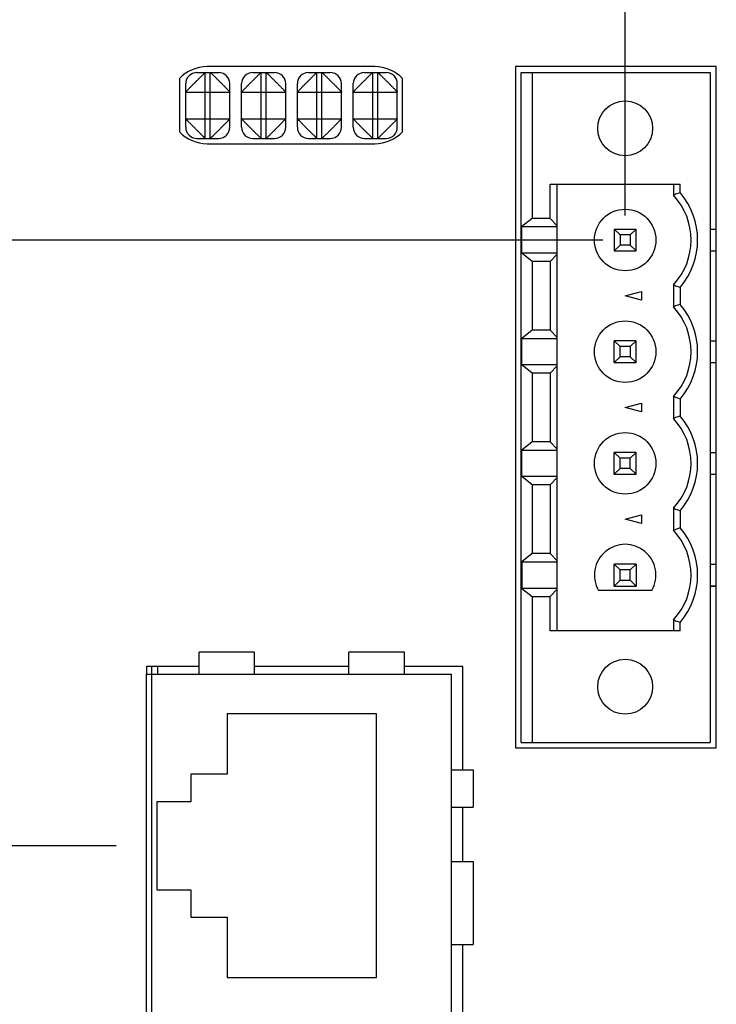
# Model space of a CAD drawing. Header units: inches. Extents: x 0 to 22, y 0 to 17.
# Tile 28 of 38: x 10.8 to 12.1, y 11.8 to 13.6. Entities that reach past the tile are written whole.
import ezdxf

# ---------------------------------------------------------------- set-up
doc = ezdxf.new("R2010")
doc.units = ezdxf.units.IN
doc.header["$LTSCALE"] = 1.21
doc.header["$MEASUREMENT"] = 0
doc.layers.get('0').update_dxf_attribs({"linetype": 'CONTINUOUS'})
doc.layers.add('DIMENSIONS', color=7, linetype='CONTINUOUS')
doc.styles.get("Standard").update_dxf_attribs({"font": 'txt', "width": 0.8})
doc.dimstyles.new('DIMSTYLE_1', dxfattribs={"dimtxt": 0.125, "dimasz": 0.18, "dimexe": 0.18, "dimexo": 0.0625, "dimgap": 0.09, "dimtad": 0, "dimtih": 1, "dimtoh": 1, "dimdec": 3, "dimzin": 4, "dimdsep": 46, "dimtxsty": 'STANDARD', "dimblk": '_FILLED', "dimblk1": '_FILLED', "dimblk2": '_FILLED', "dimcen": 0.09, "dimadec": 0, "dimazin": 0, "dimtp": 0.01, "dimtm": 0.01, "dimtfac": 1, "dimtdec": 3, "dimtofl": 0, "dimtmove": 0, "dimatfit": 3, "dimldrblk": '_FILLED', "dimfxl": 1, "dimtolj": 1, "dimtzin": 4, "dimarcsym": 0})

# ---------------------------------------------------------------- blocks, each defined once
blk = doc.blocks.new('_FILLED')
at = {"color": 0, "linetype": 'BYBLOCK'}
blk.add_solid([(0, 0), (-1, 0.1736), (-1, -0.1736)], dxfattribs=at)
blk = doc.blocks.new('*D6')
at = {"layer": 'DIMENSIONS', "color": 2, "linetype": 'CONTINUOUS'}
for p, q in [((9.7133, 14.0537), (9.7133, 14.9077)), ((11.913, 13.2031), (11.913, 14.9077)), ((9.7133, 14.7827), (10.161, 14.7827)), ((11.913, 14.7827), (11.611, 14.7827))]:
    blk.add_line(p, q, dxfattribs=at)
at = {"layer": 'DIMENSIONS', "color": 2, "linetype": 'CONTINUOUS', "xscale": 0.18, "yscale": 0.18, "zscale": 0.18, "rotation": 180}
blk.add_blockref('_FILLED', (9.7133, 14.7827), dxfattribs=at)
at = {"layer": 'DIMENSIONS', "color": 2, "linetype": 'CONTINUOUS', "xscale": 0.18, "yscale": 0.18, "zscale": 0.18}
blk.add_blockref('_FILLED', (11.913, 14.7827), dxfattribs=at)
at = {"layer": 'DIMENSIONS', "color": 2, "linetype": 'CONTINUOUS', "width": 0.8}
for s, p in [('2.200', (10.2235, 14.7202)), ('[', (10.8485, 14.7202)), ('55.87', (10.9485, 14.7202)), (']', (11.4485, 14.7202))]:
    blk.add_text(s, height=0.125, dxfattribs=at).set_placement(p)
blk = doc.blocks.new('*D10')
at = {"layer": 'DIMENSIONS', "color": 2, "linetype": 'CONTINUOUS'}
for p, q in [((8.1513, 12.3512), (7.8814, 12.3512)), ((8.1513, 11.3135), (8.1513, 12.3512)), ((11.001, 12.0746), (8.0263, 12.0746)), ((8.1513, 12.0746), (8.1513, 11.3135)), ((8.1513, 10.5525), (8.1513, 11.3135)), ((9.66, 10.5525), (8.0263, 10.5525))]:
    blk.add_line(p, q, dxfattribs=at)
at = {"layer": 'DIMENSIONS', "color": 2, "linetype": 'CONTINUOUS', "xscale": 0.18, "yscale": 0.18, "zscale": 0.18}
for p, rotation in [((8.1513, 12.0746), 90), ((8.1513, 10.5525), 270)]:
    blk.add_blockref('_FILLED', p, dxfattribs=dict(at, rotation=rotation))
at = {"layer": 'DIMENSIONS', "color": 2, "linetype": 'CONTINUOUS', "width": 0.8}
for s, p in [('1.522', (6.4939, 12.2887)), ('[', (7.1189, 12.2887)), ('38.66', (7.2189, 12.2887)), (']', (7.7189, 12.2887))]:
    blk.add_text(s, height=0.125, dxfattribs=at).set_placement(p)
blk = doc.blocks.new('*D12')
at = {"layer": 'DIMENSIONS', "color": 2, "linetype": 'CONTINUOUS'}
for p, q in [((8.9013, 14.0182), (8.9013, 14.3782)), ((9.6663, 14.0182), (8.7763, 14.0182)), ((11.8732, 13.1593), (8.7763, 13.1593)), ((8.9013, 13.1593), (8.9013, 12.7993))]:
    blk.add_line(p, q, dxfattribs=at)
at = {"layer": 'DIMENSIONS', "color": 2, "linetype": 'CONTINUOUS', "xscale": 0.18, "yscale": 0.18, "zscale": 0.18}
for p, rotation in [((8.9013, 14.0182), 270), ((8.9013, 13.1593), 90)]:
    blk.add_blockref('_FILLED', p, dxfattribs=dict(at, rotation=rotation))
at = {"layer": 'DIMENSIONS', "color": 2, "linetype": 'CONTINUOUS', "width": 0.8}
for s, p in [('.859', (8.2888, 13.5418)), ('[', (8.8138, 13.5418)), ('21.82', (8.9138, 13.5418)), (']', (9.4138, 13.5418))]:
    blk.add_text(s, height=0.125, dxfattribs=at).set_placement(p)

msp = doc.modelspace()

# ---------------------------------------------------------------- linework, layer by layer
at = {"color": 7, "linetype": 'CONTINUOUS'}
for p, q in [((11.1458, 13.4593), (11.1848, 13.4593)), ((11.1608, 13.3413), (11.1608, 13.4593)), ((11.4643, 13.4698), (11.1643, 13.4698)), ((11.1698, 13.3413), (11.1698, 13.4593)), ((11.2458, 13.4593), (11.2848, 13.4593)), ((11.2608, 13.3413), (11.2608, 13.4593)), ((11.2698, 13.3413), (11.2698, 13.4593)), ((11.3458, 13.4593), (11.3848, 13.4593)), ((11.3608, 13.3413), (11.3608, 13.4593)), ((11.3698, 13.3413), (11.3698, 13.4593)), ((11.4458, 13.4593), (11.4848, 13.4593)), ((11.4608, 13.3413), (11.4608, 13.4593)), ((11.4698, 13.3413), (11.4698, 13.4593)), ((11.7163, 13.4698), (11.7163, 12.2498)), ((12.0763, 13.4698), (11.7163, 13.4698)), ((11.7268, 12.2593), (11.7268, 13.4593)), ((11.7268, 13.4593), (12.0653, 13.4593)), ((11.7464, 13.4593), (11.7464, 13.1977)), ((12.0653, 13.4593), (12.0653, 12.2593)), ((12.0763, 12.2498), (12.0763, 13.4698)), ((11.1143, 13.4484), (11.1143, 13.3533)), ((11.1258, 13.3613), (11.1258, 13.4393)), ((11.2048, 13.3613), (11.2048, 13.4393)), ((11.2258, 13.3613), (11.2258, 13.4393)), ((11.3048, 13.3613), (11.3048, 13.4393)), ((11.3258, 13.3613), (11.3258, 13.4393)), ((11.4048, 13.3613), (11.4048, 13.4393)), ((11.4258, 13.3613), (11.4258, 13.4393)), ((11.5048, 13.3613), (11.5048, 13.4393)), ((11.5143, 13.3533), (11.5143, 13.4484)), ((11.1258, 13.4243), (11.2048, 13.4243)), ((11.2258, 13.4243), (11.3048, 13.4243)), ((11.3258, 13.4243), (11.4048, 13.4243)), ((11.4258, 13.4243), (11.5048, 13.4243)), ((11.1258, 13.3763), (11.2048, 13.3763)), ((11.2258, 13.3763), (11.3048, 13.3763)), ((11.3258, 13.3763), (11.4048, 13.3763)), ((11.4258, 13.3763), (11.5048, 13.3763)), ((11.1458, 13.3413), (11.1848, 13.3413)), ((11.1643, 13.3318), (11.4643, 13.3318)), ((11.2458, 13.3413), (11.2848, 13.3413)), ((11.3458, 13.3413), (11.3848, 13.3413)), ((11.4458, 13.3413), (11.4848, 13.3413)), ((11.7789, 13.1977), (11.7789, 13.2593)), ((11.7789, 13.2593), (12.0114, 13.2593)), ((11.7912, 12.4593), (11.7912, 13.2593)), ((11.9996, 13.2593), (11.9996, 13.2396)), ((12.0114, 13.2442), (12.0114, 13.2593)), ((11.7464, 13.1977), (11.7278, 13.1832)), ((11.7789, 13.1977), (11.7464, 13.1977)), ((11.7912, 13.1847), (11.7789, 13.1977)), ((11.7278, 13.1355), (11.7278, 13.1832)), ((11.7278, 13.1832), (11.7912, 13.1832)), ((11.8933, 13.179), (11.8933, 13.1397)), ((11.8933, 13.179), (11.9327, 13.179)), ((11.9038, 13.1685), (11.8933, 13.179)), ((11.9221, 13.1685), (11.9327, 13.179)), ((11.9327, 13.1397), (11.9327, 13.179)), ((12.0653, 13.179), (12.0763, 13.179)), ((12.0653, 13.1786), (12.0763, 13.1786)), ((11.9038, 13.1685), (11.9038, 13.1502)), ((11.9221, 13.1685), (11.9038, 13.1685)), ((11.9221, 13.1685), (11.9221, 13.1502)), ((11.9038, 13.1502), (11.8933, 13.1397)), ((11.8933, 13.1397), (11.9327, 13.1397)), ((11.9221, 13.1502), (11.9038, 13.1502)), ((11.9327, 13.1397), (11.9221, 13.1502)), ((12.0653, 13.1401), (12.0763, 13.1401)), ((12.0653, 13.1397), (12.0763, 13.1397)), ((11.7912, 13.1355), (11.7278, 13.1355)), ((11.7464, 13.121), (11.7278, 13.1355)), ((11.7464, 13.121), (11.7464, 12.9977)), ((11.7789, 13.121), (11.7464, 13.121)), ((11.7789, 13.121), (11.7912, 13.134)), ((11.7789, 13.121), (11.7789, 12.9977)), ((11.913, 13.0593), (11.9425, 13.0673)), ((11.9425, 13.0673), (11.9425, 13.0514)), ((11.9996, 13.079), (11.9996, 13.0396)), ((12.0114, 13.0745), (12.0114, 13.0442)), ((11.9425, 13.0514), (11.913, 13.0593)), ((11.7464, 12.9977), (11.7278, 12.9832)), ((11.7789, 12.9977), (11.7464, 12.9977)), ((11.7912, 12.9847), (11.7789, 12.9977)), ((11.7278, 12.9355), (11.7278, 12.9832)), ((11.7278, 12.9832), (11.7912, 12.9832)), ((11.8933, 12.9397), (11.8933, 12.979)), ((11.9327, 12.979), (11.8933, 12.979)), ((11.8933, 12.979), (11.9038, 12.9685)), ((11.9327, 12.979), (11.9221, 12.9685)), ((11.9327, 12.9397), (11.9327, 12.979)), ((12.0653, 12.979), (12.0763, 12.979)), ((12.0653, 12.9786), (12.0763, 12.9786)), ((11.9038, 12.9502), (11.9038, 12.9685)), ((11.9221, 12.9685), (11.9038, 12.9685)), ((11.9221, 12.9685), (11.9221, 12.9502)), ((11.9038, 12.9502), (11.8933, 12.9397)), ((11.9221, 12.9502), (11.9038, 12.9502)), ((11.9327, 12.9397), (11.9221, 12.9502)), ((11.7912, 12.9355), (11.7278, 12.9355)), ((11.7464, 12.921), (11.7278, 12.9355)), ((11.7789, 12.921), (11.7912, 12.934)), ((11.8933, 12.9397), (11.9327, 12.9397)), ((12.0653, 12.9401), (12.0763, 12.9401)), ((12.0653, 12.9397), (12.0763, 12.9397)), ((11.7464, 12.921), (11.7464, 12.7977)), ((11.7789, 12.921), (11.7464, 12.921)), ((11.7789, 12.921), (11.7789, 12.7977)), ((11.9996, 12.879), (11.9996, 12.8396)), ((12.0114, 12.8745), (12.0114, 12.8442)), ((11.913, 12.8593), (11.9425, 12.8673)), ((11.9425, 12.8514), (11.913, 12.8593)), ((11.9425, 12.8673), (11.9425, 12.8514)), ((11.7464, 12.7977), (11.7278, 12.7832)), ((11.7789, 12.7977), (11.7464, 12.7977)), ((11.7912, 12.7847), (11.7789, 12.7977)), ((11.7278, 12.7355), (11.7278, 12.7832)), ((11.7278, 12.7832), (11.7912, 12.7832)), ((11.9327, 12.779), (11.8933, 12.779)), ((11.8933, 12.7397), (11.8933, 12.779)), ((11.8933, 12.779), (11.9038, 12.7685)), ((11.9221, 12.7685), (11.9038, 12.7685)), ((11.9038, 12.7502), (11.9038, 12.7685)), ((11.9327, 12.779), (11.9221, 12.7685)), ((11.9221, 12.7502), (11.9221, 12.7685)), ((11.9327, 12.7397), (11.9327, 12.779)), ((12.0653, 12.779), (12.0763, 12.779)), ((12.0653, 12.7786), (12.0763, 12.7786)), ((11.9038, 12.7502), (11.8933, 12.7397)), ((11.9221, 12.7502), (11.9038, 12.7502)), ((11.9327, 12.7397), (11.9221, 12.7502)), ((11.7912, 12.7355), (11.7278, 12.7355)), ((11.7464, 12.721), (11.7278, 12.7355)), ((11.7789, 12.721), (11.7912, 12.734)), ((11.8933, 12.7397), (11.9327, 12.7397)), ((12.0653, 12.7401), (12.0763, 12.7401)), ((12.0653, 12.7397), (12.0763, 12.7397)), ((11.7789, 12.721), (11.7464, 12.721)), ((11.7464, 12.721), (11.7464, 12.5977)), ((11.7789, 12.721), (11.7789, 12.5977)), ((11.9996, 12.679), (11.9996, 12.6396)), ((11.913, 12.6593), (11.9425, 12.6673)), ((11.9425, 12.6673), (11.9425, 12.6514)), ((12.0114, 12.6745), (12.0114, 12.6442)), ((11.9425, 12.6514), (11.913, 12.6593)), ((11.7464, 12.5977), (11.7278, 12.5832)), ((11.7789, 12.5977), (11.7464, 12.5977)), ((11.7912, 12.5847), (11.7789, 12.5977)), ((11.7278, 12.5832), (11.7912, 12.5832)), ((11.7278, 12.5832), (11.7278, 12.5355)), ((11.9327, 12.579), (11.8933, 12.579)), ((11.8933, 12.5397), (11.8933, 12.579)), ((11.8933, 12.579), (11.9038, 12.5685)), ((11.9327, 12.579), (11.9221, 12.5685)), ((11.9327, 12.579), (11.9327, 12.5397)), ((12.0653, 12.579), (12.0763, 12.579)), ((12.0653, 12.5786), (12.0763, 12.5786)), ((11.9221, 12.5685), (11.9038, 12.5685)), ((11.9038, 12.5502), (11.9038, 12.5685)), ((11.9221, 12.5502), (11.9221, 12.5685)), ((11.9038, 12.5502), (11.8933, 12.5397)), ((11.8933, 12.5397), (11.9327, 12.5397)), ((11.9038, 12.5502), (11.9221, 12.5502)), ((11.9327, 12.5397), (11.9221, 12.5502)), ((12.0653, 12.5401), (12.0763, 12.5401)), ((12.0653, 12.5397), (12.0763, 12.5397)), ((11.7912, 12.5355), (11.7278, 12.5355)), ((11.7278, 12.5355), (11.7464, 12.521)), ((11.7464, 12.521), (11.7789, 12.521)), ((11.7464, 12.521), (11.7464, 12.2593)), ((11.7789, 12.521), (11.7912, 12.534)), ((11.7789, 12.4593), (11.7789, 12.521)), ((11.9607, 12.5318), (11.8652, 12.5318)), ((11.9996, 12.479), (11.9996, 12.4593)), ((12.0114, 12.4593), (12.0114, 12.4745)), ((12.0114, 12.4593), (11.7789, 12.4593)), ((11.1498, 12.3821), (11.1498, 12.4214)), ((11.2492, 12.4214), (11.1498, 12.4214)), ((11.2492, 12.3821), (11.2492, 12.4214)), ((11.5175, 12.4214), (11.4181, 12.4214)), ((11.4181, 12.3821), (11.4181, 12.4214)), ((11.5175, 12.3821), (11.5175, 12.4214)), ((11.0547, 12.3821), (11.0547, 11.1521)), ((11.0547, 12.3821), (11.6019, 12.3821)), ((11.0553, 12.3953), (11.0553, 12.3821)), ((11.1498, 12.3953), (11.0553, 12.3953)), ((11.0653, 11.1383), (11.0653, 12.3953)), ((11.0752, 12.3953), (11.0752, 12.3821)), ((11.4181, 12.3953), (11.2492, 12.3953)), ((11.6223, 12.3953), (11.5175, 12.3953)), ((11.6019, 11.1521), (11.6019, 12.3821)), ((11.6223, 12.2104), (11.6223, 12.3953)), ((11.1998, 12.3108), (11.1998, 12.2025)), ((11.4675, 12.3108), (11.1998, 12.3108)), ((11.4675, 11.8384), (11.4675, 12.3108)), ((11.7268, 12.2593), (12.0653, 12.2593)), ((11.7163, 12.2498), (12.0763, 12.2498)), ((11.1348, 12.2025), (11.1348, 12.1533)), ((11.1998, 12.2025), (11.1348, 12.2025)), ((11.6019, 12.2104), (11.641, 12.2104)), ((11.641, 12.2104), (11.641, 12.1437)), ((11.0738, 12.1533), (11.0738, 11.9958)), ((11.1348, 12.1533), (11.0738, 12.1533)), ((11.6019, 12.1437), (11.641, 12.1437)), ((11.6223, 12.0464), (11.6223, 12.1437)), ((11.6019, 12.0464), (11.641, 12.0464)), ((11.641, 12.0464), (11.641, 11.8978)), ((11.0738, 11.9958), (11.1348, 11.9958)), ((11.1348, 11.9958), (11.1348, 11.9466)), ((11.1348, 11.9466), (11.1998, 11.9466)), ((11.1998, 11.9466), (11.1998, 11.8384)), ((11.6019, 11.8978), (11.641, 11.8978)), ((11.6223, 11.6364), (11.6223, 11.8978)), ((11.1998, 11.8384), (11.4675, 11.8384))]:
    msp.add_line(p, q, dxfattribs=at)
for centre, radius in [((11.913, 13.3593), 0.0492), ((11.913, 13.1593), 0.0551), ((11.913, 12.9593), 0.0551), ((11.913, 12.7593), 0.0551), ((11.913, 12.3593), 0.0492)]:
    msp.add_circle(centre, radius, dxfattribs=at)
for centre, radius, start, end in [((11.1643, 13.4008), 0.069, 90, 136.4387), ((11.1458, 13.4393), 0.02, 90, 180), ((11.1848, 13.4393), 0.02, 0, 90), ((11.2458, 13.4393), 0.02, 90, 180), ((11.2848, 13.4393), 0.02, 0, 90), ((11.3458, 13.4393), 0.02, 90, 180), ((11.3848, 13.4393), 0.02, 0, 90), ((11.4458, 13.4393), 0.02, 90, 180), ((11.4643, 13.4008), 0.069, 43.5613, 90), ((11.4848, 13.4393), 0.02, 0, 90), ((11.1643, 13.4008), 0.069, 223.5613, 270), ((11.1458, 13.3613), 0.02, 180, 270), ((11.1848, 13.3613), 0.02, 270, 360), ((11.2458, 13.3613), 0.02, 180, 270), ((11.2848, 13.3613), 0.02, 270, 360), ((11.3458, 13.3613), 0.02, 180, 270), ((11.3848, 13.3613), 0.02, 270, 360), ((11.4458, 13.3613), 0.02, 180, 270), ((11.4643, 13.4008), 0.069, 270, 316.4387), ((11.4848, 13.3613), 0.02, 270, 360), ((11.913, 13.1593), 0.1299, 319.2509, 40.7491), ((11.913, 13.1593), 0.1181, 317.1666, 42.8334), ((11.913, 12.9593), 0.1181, 317.1666, 42.8334), ((11.913, 12.9593), 0.1299, 319.2509, 40.7491), ((11.913, 12.7593), 0.1181, 317.1666, 42.8334), ((11.913, 12.7593), 0.1299, 319.2509, 40.7491), ((11.913, 12.5593), 0.1299, 319.2509, 40.7491), ((11.913, 12.5593), 0.1181, 317.1666, 42.8334), ((11.913, 12.5593), 0.0551, 330, 210)]:
    msp.add_arc(centre, radius, start, end, dxfattribs=at)
for points, knots in [([(11.1258, 13.4243), (11.1258, 13.4244), (11.126, 13.4246), (11.1263, 13.4249), (11.1267, 13.4254), (11.1274, 13.4261), (11.1282, 13.4269), (11.1291, 13.4278), (11.1301, 13.4289), (11.1313, 13.4301), (11.1326, 13.4315), (11.1341, 13.433), (11.1356, 13.4346), (11.1373, 13.4361), (11.1389, 13.4379), (11.1406, 13.4396), (11.1424, 13.4413), (11.1441, 13.443), (11.1458, 13.4448), (11.1476, 13.4464), (11.1492, 13.4481), (11.1508, 13.4497), (11.1523, 13.4513), (11.1538, 13.4527), (11.1552, 13.454), (11.1565, 13.4552), (11.1575, 13.4562), (11.1584, 13.4571), (11.1592, 13.4579), (11.1599, 13.4585), (11.1603, 13.459), (11.1607, 13.4592), (11.1608, 13.4593), (11.1608, 13.4593)], [0, 0, 0, 0, 0.00384, 0.012672, 0.026649, 0.045417, 0.068101, 0.09431, 0.124546, 0.159734, 0.199103, 0.241584, 0.286417, 0.332291, 0.38013, 0.428787, 0.478141, 0.527952, 0.577656, 0.626531, 0.674015, 0.719777, 0.763625, 0.80549, 0.844443, 0.879283, 0.909269, 0.935185, 0.95743, 0.975627, 0.988962, 0.997067, 1, 1, 1, 1]), ([(11.1698, 13.4593), (11.1699, 13.4593), (11.1701, 13.4592), (11.1704, 13.4589), (11.1709, 13.4584), (11.1716, 13.4578), (11.1724, 13.457), (11.1733, 13.4561), (11.1744, 13.455), (11.1756, 13.4539), (11.177, 13.4525), (11.1785, 13.4511), (11.1801, 13.4495), (11.1816, 13.4478), (11.1833, 13.4462), (11.1851, 13.4445), (11.1868, 13.4428), (11.1885, 13.4411), (11.1902, 13.4393), (11.1919, 13.4376), (11.1936, 13.4359), (11.1952, 13.4344), (11.1967, 13.4328), (11.1982, 13.4314), (11.1995, 13.43), (11.2007, 13.4287), (11.2017, 13.4277), (11.2026, 13.4268), (11.2034, 13.426), (11.204, 13.4253), (11.2045, 13.4248), (11.2047, 13.4245), (11.2048, 13.4244), (11.2048, 13.4243)], [0, 0, 0, 0, 0.00384, 0.012672, 0.026649, 0.045417, 0.068101, 0.09431, 0.124546, 0.159734, 0.199103, 0.241584, 0.286417, 0.332291, 0.38013, 0.428787, 0.478141, 0.527952, 0.577656, 0.626531, 0.674015, 0.719777, 0.763625, 0.80549, 0.844443, 0.879283, 0.909269, 0.935185, 0.95743, 0.975627, 0.988962, 0.997067, 1, 1, 1, 1]), ([(11.2258, 13.4243), (11.2258, 13.4244), (11.226, 13.4245), (11.2262, 13.4248), (11.2267, 13.4253), (11.2273, 13.426), (11.228, 13.4268), (11.229, 13.4277), (11.23, 13.4287), (11.2312, 13.43), (11.2325, 13.4314), (11.2339, 13.4328), (11.2355, 13.4344), (11.2371, 13.4359), (11.2387, 13.4376), (11.2404, 13.4393), (11.2421, 13.4411), (11.2439, 13.4428), (11.2456, 13.4445), (11.2473, 13.4462), (11.249, 13.4478), (11.2506, 13.4495), (11.2522, 13.4511), (11.2536, 13.4525), (11.255, 13.4539), (11.2563, 13.455), (11.2574, 13.4561), (11.2583, 13.457), (11.2591, 13.4578), (11.2598, 13.4584), (11.2603, 13.4589), (11.2606, 13.4592), (11.2608, 13.4593), (11.2608, 13.4593)], [0, 0, 0, 0, 0.002933, 0.011038, 0.024373, 0.04257, 0.064815, 0.090731, 0.120717, 0.155557, 0.19451, 0.236375, 0.280223, 0.325985, 0.373469, 0.422344, 0.472048, 0.521859, 0.571213, 0.61987, 0.667709, 0.713583, 0.758416, 0.800897, 0.840266, 0.875454, 0.90569, 0.931899, 0.954583, 0.973351, 0.987328, 0.99616, 1, 1, 1, 1]), ([(11.2698, 13.4593), (11.2699, 13.4593), (11.2701, 13.4592), (11.2704, 13.4589), (11.2709, 13.4584), (11.2716, 13.4578), (11.2724, 13.457), (11.2733, 13.4561), (11.2744, 13.455), (11.2756, 13.4539), (11.277, 13.4525), (11.2785, 13.4511), (11.2801, 13.4495), (11.2816, 13.4478), (11.2833, 13.4462), (11.2851, 13.4445), (11.2868, 13.4428), (11.2885, 13.4411), (11.2902, 13.4393), (11.2919, 13.4376), (11.2936, 13.4359), (11.2952, 13.4344), (11.2967, 13.4328), (11.2982, 13.4314), (11.2995, 13.43), (11.3007, 13.4287), (11.3017, 13.4277), (11.3026, 13.4268), (11.3034, 13.426), (11.304, 13.4253), (11.3045, 13.4248), (11.3047, 13.4245), (11.3048, 13.4244), (11.3048, 13.4243)], [0, 0, 0, 0, 0.00384, 0.012672, 0.026649, 0.045417, 0.068101, 0.09431, 0.124546, 0.159734, 0.199103, 0.241584, 0.286417, 0.332291, 0.38013, 0.428787, 0.478141, 0.527952, 0.577656, 0.626531, 0.674015, 0.719777, 0.763625, 0.80549, 0.844443, 0.879283, 0.909269, 0.935185, 0.95743, 0.975627, 0.988962, 0.997067, 1, 1, 1, 1]), ([(11.3258, 13.4243), (11.3258, 13.4244), (11.326, 13.4245), (11.3262, 13.4248), (11.3267, 13.4253), (11.3273, 13.426), (11.328, 13.4268), (11.329, 13.4277), (11.33, 13.4287), (11.3312, 13.43), (11.3325, 13.4314), (11.3339, 13.4328), (11.3355, 13.4344), (11.3371, 13.4359), (11.3387, 13.4376), (11.3404, 13.4393), (11.3421, 13.4411), (11.3439, 13.4428), (11.3456, 13.4445), (11.3473, 13.4462), (11.349, 13.4478), (11.3506, 13.4495), (11.3522, 13.4511), (11.3536, 13.4525), (11.355, 13.4539), (11.3563, 13.455), (11.3574, 13.4561), (11.3583, 13.457), (11.3591, 13.4578), (11.3598, 13.4584), (11.3603, 13.4589), (11.3606, 13.4592), (11.3608, 13.4593), (11.3608, 13.4593)], [0, 0, 0, 0, 0.002933, 0.011038, 0.024373, 0.04257, 0.064815, 0.090731, 0.120717, 0.155557, 0.19451, 0.236375, 0.280223, 0.325985, 0.373469, 0.422344, 0.472048, 0.521859, 0.571213, 0.61987, 0.667709, 0.713583, 0.758416, 0.800897, 0.840266, 0.875454, 0.90569, 0.931899, 0.954583, 0.973351, 0.987328, 0.99616, 1, 1, 1, 1]), ([(11.3698, 13.4593), (11.3699, 13.4593), (11.37, 13.4592), (11.3703, 13.459), (11.3708, 13.4585), (11.3715, 13.4579), (11.3722, 13.4571), (11.3732, 13.4562), (11.3742, 13.4552), (11.3755, 13.454), (11.3769, 13.4527), (11.3783, 13.4513), (11.3799, 13.4497), (11.3814, 13.4481), (11.3831, 13.4464), (11.3848, 13.4448), (11.3866, 13.443), (11.3883, 13.4413), (11.39, 13.4396), (11.3917, 13.4379), (11.3933, 13.4361), (11.395, 13.4346), (11.3966, 13.433), (11.398, 13.4315), (11.3994, 13.4301), (11.4005, 13.4289), (11.4016, 13.4278), (11.4025, 13.4269), (11.4033, 13.4261), (11.4039, 13.4254), (11.4044, 13.4249), (11.4047, 13.4246), (11.4048, 13.4244), (11.4048, 13.4243)], [0, 0, 0, 0, 0.002933, 0.011038, 0.024373, 0.04257, 0.064815, 0.090731, 0.120717, 0.155557, 0.19451, 0.236375, 0.280223, 0.325985, 0.373469, 0.422344, 0.472048, 0.521859, 0.571213, 0.61987, 0.667709, 0.713583, 0.758416, 0.800897, 0.840266, 0.875454, 0.90569, 0.931899, 0.954583, 0.973351, 0.987328, 0.99616, 1, 1, 1, 1]), ([(11.4258, 13.4243), (11.4258, 13.4244), (11.426, 13.4245), (11.4262, 13.4248), (11.4267, 13.4253), (11.4273, 13.426), (11.428, 13.4268), (11.429, 13.4277), (11.43, 13.4287), (11.4312, 13.43), (11.4325, 13.4314), (11.4339, 13.4328), (11.4355, 13.4344), (11.4371, 13.4359), (11.4387, 13.4376), (11.4404, 13.4393), (11.4421, 13.4411), (11.4439, 13.4428), (11.4456, 13.4445), (11.4473, 13.4462), (11.449, 13.4478), (11.4506, 13.4495), (11.4522, 13.4511), (11.4536, 13.4525), (11.455, 13.4539), (11.4563, 13.455), (11.4574, 13.4561), (11.4583, 13.457), (11.4591, 13.4578), (11.4598, 13.4584), (11.4603, 13.4589), (11.4606, 13.4592), (11.4608, 13.4593), (11.4608, 13.4593)], [0, 0, 0, 0, 0.002933, 0.011038, 0.024373, 0.04257, 0.064815, 0.090731, 0.120717, 0.155557, 0.19451, 0.236375, 0.280223, 0.325985, 0.373469, 0.422344, 0.472048, 0.521859, 0.571213, 0.61987, 0.667709, 0.713583, 0.758416, 0.800897, 0.840266, 0.875454, 0.90569, 0.931899, 0.954583, 0.973351, 0.987328, 0.99616, 1, 1, 1, 1]), ([(11.4698, 13.4593), (11.4699, 13.4593), (11.4701, 13.4592), (11.4704, 13.4589), (11.4709, 13.4584), (11.4716, 13.4578), (11.4724, 13.457), (11.4733, 13.4561), (11.4744, 13.455), (11.4756, 13.4539), (11.477, 13.4525), (11.4785, 13.4511), (11.4801, 13.4495), (11.4816, 13.4478), (11.4833, 13.4462), (11.4851, 13.4445), (11.4868, 13.4428), (11.4885, 13.4411), (11.4902, 13.4393), (11.4919, 13.4376), (11.4936, 13.4359), (11.4952, 13.4344), (11.4967, 13.4328), (11.4982, 13.4314), (11.4995, 13.43), (11.5007, 13.4287), (11.5017, 13.4277), (11.5026, 13.4268), (11.5034, 13.426), (11.504, 13.4253), (11.5045, 13.4248), (11.5047, 13.4245), (11.5048, 13.4244), (11.5048, 13.4243)], [0, 0, 0, 0, 0.00384, 0.012672, 0.026649, 0.045417, 0.068101, 0.09431, 0.124546, 0.159734, 0.199103, 0.241584, 0.286417, 0.332291, 0.38013, 0.428787, 0.478141, 0.527952, 0.577656, 0.626531, 0.674015, 0.719777, 0.763625, 0.80549, 0.844443, 0.879283, 0.909269, 0.935185, 0.95743, 0.975627, 0.988962, 0.997067, 1, 1, 1, 1]), ([(11.1608, 13.3413), (11.1608, 13.3413), (11.1607, 13.3415), (11.1603, 13.3417), (11.1599, 13.3422), (11.1592, 13.3428), (11.1584, 13.3436), (11.1575, 13.3445), (11.1565, 13.3455), (11.1552, 13.3467), (11.1538, 13.348), (11.1523, 13.3494), (11.1508, 13.351), (11.1492, 13.3526), (11.1476, 13.3542), (11.1458, 13.3559), (11.1441, 13.3577), (11.1424, 13.3594), (11.1406, 13.3611), (11.1389, 13.3628), (11.1373, 13.3646), (11.1356, 13.3661), (11.1341, 13.3677), (11.1326, 13.3691), (11.1313, 13.3705), (11.1301, 13.3718), (11.1291, 13.3729), (11.1282, 13.3738), (11.1274, 13.3746), (11.1267, 13.3753), (11.1263, 13.3758), (11.126, 13.3761), (11.1258, 13.3763), (11.1258, 13.3763)], [0, 0, 0, 0, 0.002933, 0.011038, 0.024373, 0.04257, 0.064815, 0.090731, 0.120717, 0.155557, 0.19451, 0.236375, 0.280223, 0.325985, 0.373469, 0.422344, 0.472048, 0.521859, 0.571213, 0.61987, 0.667709, 0.713583, 0.758416, 0.800897, 0.840266, 0.875454, 0.90569, 0.931899, 0.954583, 0.973351, 0.987328, 0.99616, 1, 1, 1, 1]), ([(11.2048, 13.3763), (11.2048, 13.3763), (11.2047, 13.3761), (11.2044, 13.3758), (11.2039, 13.3753), (11.2033, 13.3746), (11.2025, 13.3738), (11.2016, 13.3729), (11.2005, 13.3718), (11.1994, 13.3705), (11.198, 13.3691), (11.1966, 13.3677), (11.195, 13.3661), (11.1933, 13.3646), (11.1917, 13.3628), (11.19, 13.3611), (11.1883, 13.3594), (11.1866, 13.3577), (11.1848, 13.3559), (11.1831, 13.3542), (11.1814, 13.3526), (11.1799, 13.351), (11.1783, 13.3494), (11.1769, 13.348), (11.1755, 13.3467), (11.1742, 13.3455), (11.1732, 13.3445), (11.1722, 13.3436), (11.1715, 13.3428), (11.1708, 13.3422), (11.1703, 13.3417), (11.17, 13.3415), (11.1699, 13.3413), (11.1698, 13.3413)], [0, 0, 0, 0, 0.00384, 0.012672, 0.026649, 0.045417, 0.068101, 0.09431, 0.124546, 0.159734, 0.199103, 0.241584, 0.286417, 0.332291, 0.38013, 0.428787, 0.478141, 0.527952, 0.577656, 0.626531, 0.674015, 0.719777, 0.763625, 0.80549, 0.844443, 0.879283, 0.909269, 0.935185, 0.95743, 0.975627, 0.988962, 0.997067, 1, 1, 1, 1]), ([(11.2608, 13.3413), (11.2608, 13.3413), (11.2606, 13.3415), (11.2603, 13.3418), (11.2598, 13.3423), (11.2591, 13.3429), (11.2583, 13.3437), (11.2574, 13.3446), (11.2563, 13.3457), (11.255, 13.3468), (11.2536, 13.3481), (11.2522, 13.3496), (11.2506, 13.3511), (11.249, 13.3529), (11.2473, 13.3545), (11.2456, 13.3562), (11.2439, 13.3579), (11.2421, 13.3596), (11.2404, 13.3613), (11.2387, 13.3631), (11.2371, 13.3647), (11.2355, 13.3663), (11.2339, 13.3678), (11.2325, 13.3693), (11.2312, 13.3707), (11.23, 13.372), (11.229, 13.373), (11.228, 13.3739), (11.2273, 13.3747), (11.2267, 13.3754), (11.2262, 13.3759), (11.226, 13.3762), (11.2258, 13.3763), (11.2258, 13.3763)], [0, 0, 0, 0, 0.00384, 0.012672, 0.026649, 0.045417, 0.068101, 0.09431, 0.124546, 0.159734, 0.199103, 0.241584, 0.286417, 0.332291, 0.38013, 0.428787, 0.478141, 0.527952, 0.577656, 0.626531, 0.674015, 0.719777, 0.763625, 0.80549, 0.844443, 0.879283, 0.909269, 0.935185, 0.95743, 0.975627, 0.988962, 0.997067, 1, 1, 1, 1]), ([(11.3048, 13.3763), (11.3048, 13.3763), (11.3047, 13.3761), (11.3044, 13.3758), (11.3039, 13.3753), (11.3033, 13.3746), (11.3025, 13.3738), (11.3016, 13.3729), (11.3005, 13.3718), (11.2994, 13.3705), (11.298, 13.3691), (11.2966, 13.3677), (11.295, 13.3661), (11.2933, 13.3646), (11.2917, 13.3628), (11.29, 13.3611), (11.2883, 13.3594), (11.2866, 13.3577), (11.2848, 13.3559), (11.2831, 13.3542), (11.2814, 13.3526), (11.2799, 13.351), (11.2783, 13.3494), (11.2769, 13.348), (11.2755, 13.3467), (11.2742, 13.3455), (11.2732, 13.3445), (11.2722, 13.3436), (11.2715, 13.3428), (11.2708, 13.3422), (11.2703, 13.3417), (11.27, 13.3415), (11.2699, 13.3413), (11.2698, 13.3413)], [0, 0, 0, 0, 0.00384, 0.012672, 0.026649, 0.045417, 0.068101, 0.09431, 0.124546, 0.159734, 0.199103, 0.241584, 0.286417, 0.332291, 0.38013, 0.428787, 0.478141, 0.527952, 0.577656, 0.626531, 0.674015, 0.719777, 0.763625, 0.80549, 0.844443, 0.879283, 0.909269, 0.935185, 0.95743, 0.975627, 0.988962, 0.997067, 1, 1, 1, 1]), ([(11.3608, 13.3413), (11.3608, 13.3413), (11.3606, 13.3415), (11.3603, 13.3418), (11.3598, 13.3423), (11.3591, 13.3429), (11.3583, 13.3437), (11.3574, 13.3446), (11.3563, 13.3457), (11.355, 13.3468), (11.3536, 13.3481), (11.3522, 13.3496), (11.3506, 13.3511), (11.349, 13.3529), (11.3473, 13.3545), (11.3456, 13.3562), (11.3439, 13.3579), (11.3421, 13.3596), (11.3404, 13.3613), (11.3387, 13.3631), (11.3371, 13.3647), (11.3355, 13.3663), (11.3339, 13.3678), (11.3325, 13.3693), (11.3312, 13.3707), (11.33, 13.372), (11.329, 13.373), (11.328, 13.3739), (11.3273, 13.3747), (11.3267, 13.3754), (11.3262, 13.3759), (11.326, 13.3762), (11.3258, 13.3763), (11.3258, 13.3763)], [0, 0, 0, 0, 0.00384, 0.012672, 0.026649, 0.045417, 0.068101, 0.09431, 0.124546, 0.159734, 0.199103, 0.241584, 0.286417, 0.332291, 0.38013, 0.428787, 0.478141, 0.527952, 0.577656, 0.626531, 0.674015, 0.719777, 0.763625, 0.80549, 0.844443, 0.879283, 0.909269, 0.935185, 0.95743, 0.975627, 0.988962, 0.997067, 1, 1, 1, 1]), ([(11.4048, 13.3763), (11.4048, 13.3763), (11.4047, 13.3762), (11.4045, 13.3759), (11.404, 13.3754), (11.4034, 13.3747), (11.4026, 13.3739), (11.4017, 13.373), (11.4007, 13.372), (11.3995, 13.3707), (11.3982, 13.3693), (11.3967, 13.3678), (11.3952, 13.3663), (11.3936, 13.3647), (11.3919, 13.3631), (11.3902, 13.3613), (11.3885, 13.3596), (11.3868, 13.3579), (11.3851, 13.3562), (11.3833, 13.3545), (11.3816, 13.3529), (11.3801, 13.3511), (11.3785, 13.3496), (11.377, 13.3481), (11.3756, 13.3468), (11.3744, 13.3457), (11.3733, 13.3446), (11.3724, 13.3437), (11.3716, 13.3429), (11.3709, 13.3423), (11.3704, 13.3418), (11.3701, 13.3415), (11.3699, 13.3413), (11.3698, 13.3413)], [0, 0, 0, 0, 0.002933, 0.011038, 0.024373, 0.04257, 0.064815, 0.090731, 0.120717, 0.155557, 0.19451, 0.236375, 0.280223, 0.325985, 0.373469, 0.422344, 0.472048, 0.521859, 0.571213, 0.61987, 0.667709, 0.713583, 0.758416, 0.800897, 0.840266, 0.875454, 0.90569, 0.931899, 0.954583, 0.973351, 0.987328, 0.99616, 1, 1, 1, 1]), ([(11.4608, 13.3413), (11.4608, 13.3413), (11.4606, 13.3415), (11.4603, 13.3418), (11.4598, 13.3423), (11.4591, 13.3429), (11.4583, 13.3437), (11.4574, 13.3446), (11.4563, 13.3457), (11.455, 13.3468), (11.4536, 13.3481), (11.4522, 13.3496), (11.4506, 13.3511), (11.449, 13.3529), (11.4473, 13.3545), (11.4456, 13.3562), (11.4439, 13.3579), (11.4421, 13.3596), (11.4404, 13.3613), (11.4387, 13.3631), (11.4371, 13.3647), (11.4355, 13.3663), (11.4339, 13.3678), (11.4325, 13.3693), (11.4312, 13.3707), (11.43, 13.372), (11.429, 13.373), (11.428, 13.3739), (11.4273, 13.3747), (11.4267, 13.3754), (11.4262, 13.3759), (11.426, 13.3762), (11.4258, 13.3763), (11.4258, 13.3763)], [0, 0, 0, 0, 0.00384, 0.012672, 0.026649, 0.045417, 0.068101, 0.09431, 0.124546, 0.159734, 0.199103, 0.241584, 0.286417, 0.332291, 0.38013, 0.428787, 0.478141, 0.527952, 0.577656, 0.626531, 0.674015, 0.719777, 0.763625, 0.80549, 0.844443, 0.879283, 0.909269, 0.935185, 0.95743, 0.975627, 0.988962, 0.997067, 1, 1, 1, 1]), ([(11.5048, 13.3763), (11.5048, 13.3763), (11.5047, 13.3761), (11.5044, 13.3758), (11.5039, 13.3753), (11.5033, 13.3746), (11.5025, 13.3738), (11.5016, 13.3729), (11.5005, 13.3718), (11.4994, 13.3705), (11.498, 13.3691), (11.4966, 13.3677), (11.495, 13.3661), (11.4933, 13.3646), (11.4917, 13.3628), (11.49, 13.3611), (11.4883, 13.3594), (11.4866, 13.3577), (11.4848, 13.3559), (11.4831, 13.3542), (11.4814, 13.3526), (11.4799, 13.351), (11.4783, 13.3494), (11.4769, 13.348), (11.4755, 13.3467), (11.4742, 13.3455), (11.4732, 13.3445), (11.4722, 13.3436), (11.4715, 13.3428), (11.4708, 13.3422), (11.4703, 13.3417), (11.47, 13.3415), (11.4699, 13.3413), (11.4698, 13.3413)], [0, 0, 0, 0, 0.00384, 0.012672, 0.026649, 0.045417, 0.068101, 0.09431, 0.124546, 0.159734, 0.199103, 0.241584, 0.286417, 0.332291, 0.38013, 0.428787, 0.478141, 0.527952, 0.577656, 0.626531, 0.674015, 0.719777, 0.763625, 0.80549, 0.844443, 0.879283, 0.909269, 0.935185, 0.95743, 0.975627, 0.988962, 0.997067, 1, 1, 1, 1]), ([(12.0114, 13.2442), (12.01, 13.2437), (12.0074, 13.2427), (12.0035, 13.2412), (12.0009, 13.2401), (11.9996, 13.2396)], [0, 0, 0, 0, 0.340956, 0.674245, 1, 1, 1, 1]), ([(11.9996, 13.079), (12.0009, 13.0785), (12.0035, 13.0775), (12.0074, 13.076), (12.01, 13.075), (12.0114, 13.0745)], [0, 0, 0, 0, 0.325628, 0.658914, 1, 1, 1, 1]), ([(12.0114, 13.0442), (12.01, 13.0437), (12.0074, 13.0427), (12.0035, 13.0412), (12.0009, 13.0401), (11.9996, 13.0396)], [0, 0, 0, 0, 0.340956, 0.674245, 1, 1, 1, 1]), ([(12.0114, 12.8745), (12.01, 12.875), (12.0074, 12.876), (12.0035, 12.8775), (12.0009, 12.8785), (11.9996, 12.879)], [0, 0, 0, 0, 0.340956, 0.674245, 1, 1, 1, 1]), ([(12.0114, 12.8442), (12.01, 12.8437), (12.0074, 12.8427), (12.0035, 12.8412), (12.0009, 12.8401), (11.9996, 12.8396)], [0, 0, 0, 0, 0.340956, 0.674245, 1, 1, 1, 1]), ([(11.9996, 12.679), (12.0009, 12.6785), (12.0035, 12.6775), (12.0074, 12.676), (12.01, 12.675), (12.0114, 12.6745)], [0, 0, 0, 0, 0.325628, 0.658914, 1, 1, 1, 1]), ([(11.9996, 12.6396), (12.0009, 12.6401), (12.0035, 12.6412), (12.0074, 12.6427), (12.01, 12.6437), (12.0114, 12.6442)], [0, 0, 0, 0, 0.325628, 0.658914, 1, 1, 1, 1]), ([(11.9996, 12.479), (12.0009, 12.4785), (12.0035, 12.4775), (12.0074, 12.476), (12.01, 12.475), (12.0114, 12.4745)], [0, 0, 0, 0, 0.325628, 0.658914, 1, 1, 1, 1])]:
    msp.add_open_spline(points, degree=3, knots=knots, dxfattribs=at)

# ---------------------------------------------------------------- dimensions: what is measured, and where the dimension line sits
at = {"layer": 'DIMENSIONS', "color": 2, "linetype": 'CONTINUOUS'}
dim = msp.add_linear_dim(base=(11.913, 14.7827), p1=(9.7133, 14.0537), p2=(11.913, 13.2031), dimstyle='DIMSTYLE_1', dxfattribs=at)
dim.commit()
dim.dimension.update_dxf_attribs({"geometry": '*D6', "text_midpoint": (10.886, 14.7827), "dimtype": 160})
for base, p1, p2, angle, picture, middle in [((8.9013, 13.1593), (9.6663, 14.0182), (11.8732, 13.1593), 270, '*D12', (8.9013, 13.6043)), ((8.1513, 12.0746), (9.66, 10.5525), (11.001, 12.0746), 90, '*D10', (7.1564, 12.3512))]:
    dim = msp.add_linear_dim(base=base, p1=p1, p2=p2, angle=angle, dimstyle='DIMSTYLE_1', dxfattribs=at)
    dim.commit()
    dim.dimension.update_dxf_attribs({"geometry": picture, "text_midpoint": middle, "dimtype": 160})

doc.saveas('drawing.dxf')
